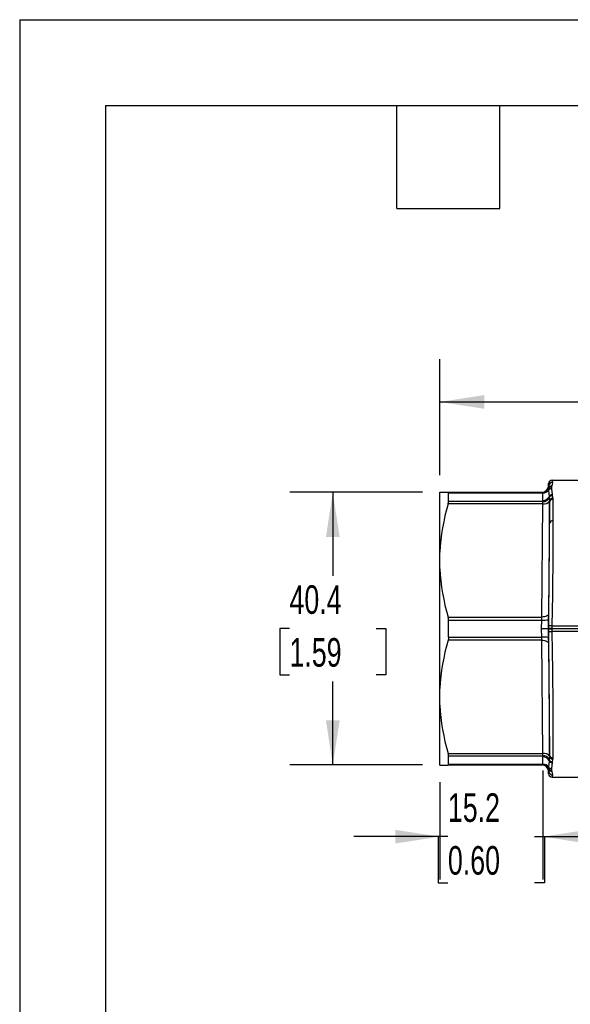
# Model space of a CAD drawing. Header units: millimetres. Extents: x 0 to 559, y 0 to 432.
# Tile 4 of 15: x 0 to 82, y 286 to 432. Entities that reach past the tile are written whole.
import ezdxf

# ---------------------------------------------------------------- set-up
doc = ezdxf.new("R2010")
doc.units = ezdxf.units.MM
doc.header["$LTSCALE"] = 2
doc.layers.add('DIMENSIONS', color=140, linetype='Continuous', lineweight=25)
doc.layers.add('TEXT', color=140, linetype='Continuous', lineweight=25)
doc.styles.add('SLDTEXTSTYLE0', font='TXT', dxfattribs={"width": 0.7})
doc.dimstyles.new('SLDDIMSTYLE0', dxfattribs={"dimtxt": 4.316016, "dimasz": 6.604, "dimexe": 0, "dimexo": 0.0625, "dimgap": 1.079004, "dimtad": 0, "dimtih": 1, "dimtoh": 1, "dimrnd": 1e-09, "dimzin": 4, "dimdsep": 46, "dimtxsty": 'SLDTEXTSTYLE0', "dimsah": 1, "dimcen": 0.09, "dimadec": 0, "dimazin": 1, "dimtfac": 1, "dimtofl": 0, "dimtmove": 0, "dimatfit": 3, "dimfxl": 0, "dimfrac": 2, "dimtolj": 1, "dimtzin": 12, "dimarcsym": 0})
doc.dimstyles.new('SLDDIMSTYLE1', dxfattribs={"dimtxt": 4.316016, "dimasz": 6.604, "dimexe": 0, "dimexo": 0.0625, "dimgap": 1.079004, "dimtad": 0, "dimtih": 1, "dimtoh": 1, "dimrnd": 1e-09, "dimzin": 12, "dimdsep": 46, "dimtxsty": 'SLDTEXTSTYLE0', "dimsah": 1, "dimcen": 0.09, "dimadec": 0, "dimazin": 3, "dimtfac": 1, "dimtofl": 0, "dimtmove": 0, "dimatfit": 3, "dimfxl": 0, "dimfrac": 2, "dimtolj": 1, "dimtzin": 12, "dimarcsym": 0})
doc.dimstyles.new('SLDDIMSTYLE5', dxfattribs={"dimtxt": 4.316016, "dimasz": 6.604, "dimexe": 0, "dimexo": 0.0625, "dimgap": 1.079004, "dimtad": 0, "dimtih": 1, "dimtoh": 1, "dimrnd": 1e-09, "dimzin": 12, "dimdsep": 46, "dimtxsty": 'SLDTEXTSTYLE0', "dimsah": 1, "dimcen": 0.09, "dimadec": 0, "dimazin": 3, "dimtfac": 1, "dimtmove": 0, "dimatfit": 0, "dimfxl": 0, "dimfrac": 2, "dimtolj": 1, "dimtzin": 12, "dimarcsym": 0})

# ---------------------------------------------------------------- blocks, each defined once
blk = doc.blocks.new('_D_10')
at = {"layer": 'DIMENSIONS'}
for p, q in [((62.21, 364.35), (62.21, 381.54)), ((209.24, 344.15), (209.24, 381.54)), ((62.21, 375.19), (123.47, 375.19)), ((129.32, 375.19), (127.87, 375.19)), ((127.87, 375.19), (127.87, 368.33)), ((142.14, 375.19), (143.59, 375.19)), ((143.59, 375.19), (143.59, 368.33)), ((209.24, 375.19), (147.99, 375.19)), ((127.87, 368.33), (129.32, 368.33)), ((143.59, 368.33), (142.14, 368.33))]:
    blk.add_line(p, q, dxfattribs=at)
for points in [[(62.21, 375.19), (68.82, 374.17), (68.82, 376.2)], [(209.24, 375.19), (202.64, 376.2), (202.64, 374.17)]]:
    blk.add_solid(points, dxfattribs=at)
at = {"layer": 'DIMENSIONS', "char_height": 4.233, "attachment_point": 1, "style": 'SLDTEXTSTYLE0'}
for s, insert in [('147.0', (127.52, 381.61)), ('5.79', (129.32, 373.79))]:
    blk.add_mtext(s, dxfattribs=dict(at, insert=insert))
blk = doc.blocks.new('_D_11')
at = {"layer": 'DIMENSIONS'}
for p, q in [((59.67, 361.81), (40.02, 361.81)), ((46.37, 361.81), (46.37, 349.43)), ((39.96, 341.61), (38.51, 341.61)), ((38.51, 341.61), (38.51, 334.75)), ((52.79, 341.61), (54.24, 341.61)), ((54.24, 341.61), (54.24, 334.75)), ((38.51, 334.75), (39.96, 334.75)), ((54.24, 334.75), (52.79, 334.75)), ((46.37, 321.41), (46.37, 333.78)), ((59.67, 321.41), (40.02, 321.41))]:
    blk.add_line(p, q, dxfattribs=at)
for points in [[(46.37, 361.81), (45.36, 355.2), (47.39, 355.2)], [(46.37, 321.41), (47.39, 328.01), (45.36, 328.01)]]:
    blk.add_solid(points, dxfattribs=at)
at = {"layer": 'DIMENSIONS', "char_height": 4.233, "attachment_point": 1, "style": 'SLDTEXTSTYLE0'}
for s, insert in [('40.4', (39.96, 348.03)), ('1.59', (39.96, 340.21))]:
    blk.add_mtext(s, dxfattribs=dict(at, insert=insert))
blk = doc.blocks.new('_D_12')
at = {"layer": 'DIMENSIONS'}
for p, q in [((77.46, 320.59), (77.46, 304.45)), ((62.21, 318.87), (62.21, 304.45)), ((62.21, 310.8), (49.51, 310.8)), ((63.42, 310.8), (61.98, 310.8)), ((61.98, 310.8), (61.98, 303.94)), ((76.25, 310.8), (77.7, 310.8)), ((77.46, 310.8), (90.16, 310.8)), ((77.7, 310.8), (77.7, 303.94)), ((61.98, 303.94), (63.42, 303.94)), ((77.7, 303.94), (76.25, 303.94))]:
    blk.add_line(p, q, dxfattribs=at)
for points in [[(62.21, 310.8), (55.61, 311.81), (55.61, 309.78)], [(77.46, 310.8), (84.07, 309.78), (84.07, 311.81)]]:
    blk.add_solid(points, dxfattribs=at)
at = {"layer": 'DIMENSIONS', "char_height": 4.233, "attachment_point": 1, "style": 'SLDTEXTSTYLE0'}
for s, insert in [('15.2', (63.42, 317.22)), ('0.60', (63.42, 309.4))]:
    blk.add_mtext(s, dxfattribs=dict(at, insert=insert))

msp = doc.modelspace()

# ---------------------------------------------------------------- linework, layer by layer
at = {"color": 7, "linetype": 'Continuous'}
for q in [(0.005, 0.005), (558.805, 431.805)]:
    msp.add_line((0.005, 431.805), q, dxfattribs=at)
for p, q in [((78.889, 363.274), (78.827, 362.753)), ((78.839, 363.608), (78.839, 363.605)), ((78.839, 363.608), (85.063, 363.608)), ((78.839, 363.608), (78.839, 363.608)), ((78.839, 363.605), (78.839, 363.605)), ((62.213, 361.808), (63.453, 361.808)), ((62.213, 352.939), (62.213, 361.808)), ((63.453, 361.808), (77.456, 361.808)), ((63.512, 360.423), (63.512, 361.701)), ((63.512, 361.701), (77.488, 361.701)), ((77.334, 361.808), (77.333, 361.808)), ((77.333, 361.808), (77.333, 361.808)), ((77.462, 360.602), (77.488, 361.701)), ((78.36, 362.451), (78.331, 362.329)), ((78.331, 362.329), (78.333, 362.106)), ((78.333, 362.79), (78.339, 363.114)), ((78.339, 363.113), (78.333, 362.79)), ((78.333, 362.79), (78.389, 362.79)), ((78.333, 362.79), (78.333, 362.79)), ((78.333, 362.79), (78.333, 362.79)), ((78.333, 362.106), (78.398, 361.151)), ((78.339, 363.114), (78.339, 363.113)), ((78.389, 362.79), (78.339, 363.113)), ((78.389, 362.79), (78.36, 362.451)), ((78.769, 362.566), (78.756, 362.333)), ((78.756, 362.333), (78.866, 361.455)), ((78.827, 362.753), (78.769, 362.566)), ((77.463, 360.423), (63.512, 360.423)), ((77.463, 360.423), (77.462, 360.602)), ((78.46, 360.315), (78.329, 343.811)), ((78.398, 361.151), (78.409, 360.99)), ((78.409, 360.99), (78.452, 360.511)), ((78.452, 360.511), (78.46, 360.315)), ((78.866, 361.455), (78.882, 361.302)), ((78.882, 361.302), (78.947, 360.911)), ((78.947, 360.911), (78.959, 360.741)), ((77.462, 360.087), (63.453, 360.087)), ((77.329, 343.329), (77.462, 360.087)), ((62.213, 350.476), (62.213, 352.939)), ((62.213, 332.739), (62.213, 350.476)), ((63.453, 343.329), (77.329, 343.329)), ((63.512, 340.33), (63.512, 342.885)), ((63.512, 342.885), (77.318, 342.885)), ((77.296, 341.641), (77.318, 342.885)), ((78.318, 342.925), (78.296, 341.625)), ((77.296, 341.574), (77.296, 341.641)), ((77.318, 340.33), (77.296, 341.574)), ((78.296, 341.625), (78.313, 341.625)), ((78.313, 341.59), (78.296, 341.59)), ((78.296, 341.59), (78.318, 340.29)), ((78.313, 341.625), (78.32, 342.041)), ((78.313, 341.608), (78.313, 341.625)), ((78.313, 341.59), (78.313, 341.608)), ((78.32, 341.174), (78.313, 341.59)), ((78.82, 342.041), (78.813, 341.625)), ((78.813, 341.625), (78.813, 341.608)), ((78.813, 341.608), (83.814, 341.608)), ((78.813, 341.608), (78.813, 341.59)), ((78.813, 341.59), (78.82, 341.174)), ((78.82, 342.041), (83.807, 342.041)), ((77.329, 339.887), (63.453, 339.887)), ((63.512, 340.33), (77.318, 340.33)), ((77.462, 323.129), (77.329, 339.887)), ((83.807, 341.174), (78.82, 341.174)), ((78.329, 339.404), (78.46, 322.9)), ((62.213, 330.276), (62.213, 332.739)), ((62.213, 321.408), (62.213, 330.276)), ((63.453, 323.129), (77.462, 323.129)), ((63.512, 321.515), (63.512, 322.792)), ((63.512, 322.792), (77.463, 322.792)), ((77.462, 322.613), (77.463, 322.792)), ((77.488, 321.515), (77.462, 322.613)), ((78.452, 322.704), (78.409, 322.225)), ((78.46, 322.9), (78.452, 322.704)), ((78.959, 322.474), (78.947, 322.304)), ((62.213, 321.408), (63.453, 321.408)), ((77.456, 321.408), (63.453, 321.408)), ((63.512, 321.515), (77.488, 321.515)), ((77.333, 321.408), (77.334, 321.408)), ((77.333, 321.408), (77.333, 321.408)), ((78.333, 321.109), (78.331, 320.886)), ((78.331, 320.886), (78.36, 320.764)), ((78.398, 322.064), (78.333, 321.109)), ((78.409, 322.225), (78.398, 322.064)), ((78.866, 321.76), (78.756, 320.882)), ((78.756, 320.882), (78.769, 320.649)), ((78.882, 321.913), (78.866, 321.76)), ((78.947, 322.304), (78.882, 321.913)), ((78.389, 320.425), (78.333, 320.425)), ((78.333, 320.425), (78.339, 320.102)), ((78.333, 320.425), (78.333, 320.425)), ((78.339, 320.102), (78.333, 320.425)), ((78.333, 320.425), (78.333, 320.425)), ((78.339, 320.102), (78.389, 320.425)), ((78.339, 320.102), (78.339, 320.102)), ((78.36, 320.764), (78.389, 320.425)), ((78.769, 320.649), (78.827, 320.462)), ((78.827, 320.462), (78.889, 319.941)), ((78.839, 319.61), (78.839, 319.61)), ((78.839, 319.61), (78.839, 319.608)), ((78.839, 319.608), (85.063, 319.608)), ((78.839, 319.608), (78.839, 319.608))]:
    msp.add_line(p, q)
at = {"flags": 128}
for points in [[(78.839, 363.605), (78.865, 363.506), (78.889, 363.274)], [(63.512, 361.701), (63.487, 361.794), (63.453, 361.808)], [(77.488, 361.701), (77.485, 361.78), (77.456, 361.808)], [(63.453, 360.087), (63.505, 360.32), (63.512, 360.423)], [(77.462, 360.087), (77.464, 360.274), (77.463, 360.423)], [(78.475, 357.236), (78.471, 358.902), (78.46, 360.315)], [(78.959, 360.741), (78.971, 359.29), (78.974, 357.59)], [(78.974, 357.59), (78.97, 355.562), (78.957, 353.266), (78.936, 350.728), (78.914, 348.687), (78.887, 346.545), (78.856, 344.322), (78.82, 342.041)], [(78.32, 342.041), (78.365, 344.841), (78.403, 347.617), (78.434, 350.312), (78.457, 352.852), (78.47, 355.173), (78.475, 357.236)], [(63.512, 342.885), (63.487, 343.181), (63.453, 343.329)], [(77.318, 342.885), (77.325, 343.12), (77.329, 343.329)], [(78.329, 343.811), (78.306, 343.715), (78.246, 343.624), (78.153, 343.54), (78.028, 343.467), (77.878, 343.407), (77.707, 343.363), (77.522, 343.337), (77.329, 343.329)], [(78.329, 343.811), (78.325, 343.384), (78.318, 342.925)], [(78.313, 341.608), (78.325, 341.608), (78.361, 341.608), (78.417, 341.608), (78.489, 341.608), (78.655, 341.608), (78.813, 341.608)], [(63.512, 340.33), (63.487, 340.034), (63.453, 339.887)], [(77.329, 339.887), (77.325, 340.095), (77.318, 340.33)], [(77.329, 339.887), (77.522, 339.878), (77.707, 339.852), (77.878, 339.808), (78.028, 339.748), (78.153, 339.675), (78.246, 339.591), (78.306, 339.5), (78.329, 339.404)], [(78.318, 340.29), (78.325, 339.831), (78.329, 339.404)], [(78.46, 322.9), (78.471, 324.396), (78.475, 326.172), (78.469, 328.261), (78.455, 330.599), (78.432, 333.129), (78.401, 335.783), (78.364, 338.453), (78.32, 341.174)], [(78.82, 341.174), (78.866, 338.233), (78.904, 335.423), (78.924, 333.643), (78.941, 331.95), (78.955, 330.353), (78.969, 328.005), (78.974, 325.887), (78.971, 324.033), (78.959, 322.474)], [(63.512, 322.792), (63.487, 322.994), (63.453, 323.129)], [(77.463, 322.792), (77.464, 322.941), (77.462, 323.129)], [(63.512, 321.515), (63.487, 321.421), (63.453, 321.408)], [(77.456, 321.408), (77.485, 321.434), (77.488, 321.515)], [(78.889, 319.941), (78.865, 319.709), (78.839, 319.61)]]:
    msp.add_lwpolyline(points, dxfattribs=at)
for centre, radius, start, end in [((78.839, 363.108), 0.5, 90, 179), ((78.839, 363.105), 0.5, 90.01786, 178.98217), ((78.839, 363.105), 0.5, 89.99613, 178.99642), ((78.887, 362.776), 0.498, 89.73461, 178.37984), ((77.333, 362.808), 1, 270.00096, 359.00097), ((77.333, 362.808), 1, 270, 359), ((77.333, 362.807), 1, 270.00383, 359.00401), ((77.426, 362.807), 1, 270.00212, 339.0948), ((77.455, 362.804), 0.997, 270.03294, 331.50742), ((77.52, 362.717), 1.017, 268.18748, 323.07859), ((78.748, 362.081), 0.485, 87.56203, 149.28217), ((78.761, 361.817), 0.516, 90.58366, 145.95127), ((78.808, 362.27), 0.483, 87.73921, 158.05287), ((77.498, 361.612), 1.011, 267.93187, 332.91271), ((77.621, 361.083), 1.009, 260.9192, 325.46537), ((77.504, 361.427), 1.005, 267.66746, 334.2053), ((78.866, 360.943), 0.513, 90.00087, 155.95947), ((78.879, 360.792), 0.51, 89.7169, 157.24993), ((78.942, 360.411), 0.5, 89.44102, 168.52982), ((78.931, 360.268), 0.474, 86.61601, 174.25978), ((93.147, 351.254), 30.979, 163.43502, 176.88218), ((78.917, 357.141), 0.453, 82.73576, 167.90695), ((93.13, 352.158), 30.962, 183.11407, 196.56873), ((77.638, 347.492), 4.617, 266.03373, 278.47313), ((80.589, 516.503), 174.893, 268.92119, 269.24874), ((80.589, 166.713), 174.893, 90.75126, 91.07881), ((79.296, 341.608), 1, 179.00014, 180.99986), ((78.563, 334.182), 7.447, 88.07674, 91.92326), ((78.563, 349.033), 7.447, 268.07674, 271.92326), ((78.57, 334.598), 7.447, 88.07674, 91.92326), ((93.13, 331.057), 30.962, 163.43127, 176.88593), ((77.638, 335.724), 4.617, 81.52687, 93.96627), ((78.57, 348.617), 7.447, 268.07674, 271.92326), ((93.13, 331.958), 30.962, 183.11407, 196.56873), ((77.621, 322.133), 1.009, 34.53463, 99.0808), ((77.498, 321.604), 1.011, 27.08729, 92.06813), ((77.504, 321.788), 1.005, 25.7947, 92.33254), ((78.942, 322.804), 0.5, 191.47018, 270.55898), ((78.931, 322.947), 0.474, 185.74022, 273.38399), ((77.333, 320.408), 1, 0.99903, 89.99904), ((77.333, 320.408), 1, 1.00003, 90), ((77.333, 320.408), 1, 0.99599, 89.99617), ((77.426, 320.408), 1, 20.9052, 89.99788), ((77.455, 320.411), 0.997, 28.49258, 89.96706), ((77.52, 320.498), 1.017, 36.92141, 91.81252), ((78.748, 321.134), 0.485, 210.71783, 272.43797), ((78.761, 321.398), 0.516, 214.04873, 269.41634), ((78.866, 322.272), 0.513, 204.04053, 269.99913), ((78.879, 322.423), 0.51, 202.75007, 270.2831), ((78.839, 320.111), 0.5, 181.01783, 269.98214), ((78.839, 320.11), 0.5, 181.00358, 270.00387), ((78.839, 320.108), 0.5, 181, 270), ((78.808, 320.945), 0.483, 201.94713, 272.26079), ((78.887, 320.439), 0.498, 181.62016, 270.26539)]:
    msp.add_arc(centre, radius, start, end)
at = {"layer": 'TEXT'}
for p, q in [((12.7, 419.1), (546.1, 419.1)), ((12.7, 419.1), (12.7, 12.7)), ((55.88, 403.86), (55.88, 419.1)), ((71.12, 403.86), (71.12, 419.1)), ((55.88, 403.86), (71.12, 403.86))]:
    msp.add_line(p, q, dxfattribs=at)

# ---------------------------------------------------------------- dimensions: what is measured, and where the dimension line sits
at = {"layer": 'DIMENSIONS'}
for base, p1, p2, dimstyle, picture, middle in [((62.213, 375.189), (209.243, 341.608), (62.213, 361.808), 'SLDDIMSTYLE0', '_D_10', (135.728, 375.189)), ((77.462, 310.799), (62.213, 321.408), (77.462, 323.129), 'SLDDIMSTYLE5', '_D_12', (69.838, 310.799))]:
    dim = msp.add_linear_dim(base=base, p1=p1, p2=p2, dimstyle=dimstyle, dxfattribs=at)
    dim.commit()
    dim.dimension.update_dxf_attribs({"geometry": picture, "text_midpoint": middle, "dimtype": 160})
dim = msp.add_linear_dim(base=(46.375, 321.408), p1=(62.213, 361.808), p2=(62.213, 321.408), angle=90, dimstyle='SLDDIMSTYLE1', dxfattribs=at)
dim.commit()
dim.dimension.update_dxf_attribs({"geometry": '_D_11', "text_midpoint": (46.375, 341.608), "dimtype": 160})

doc.saveas('drawing.dxf')
